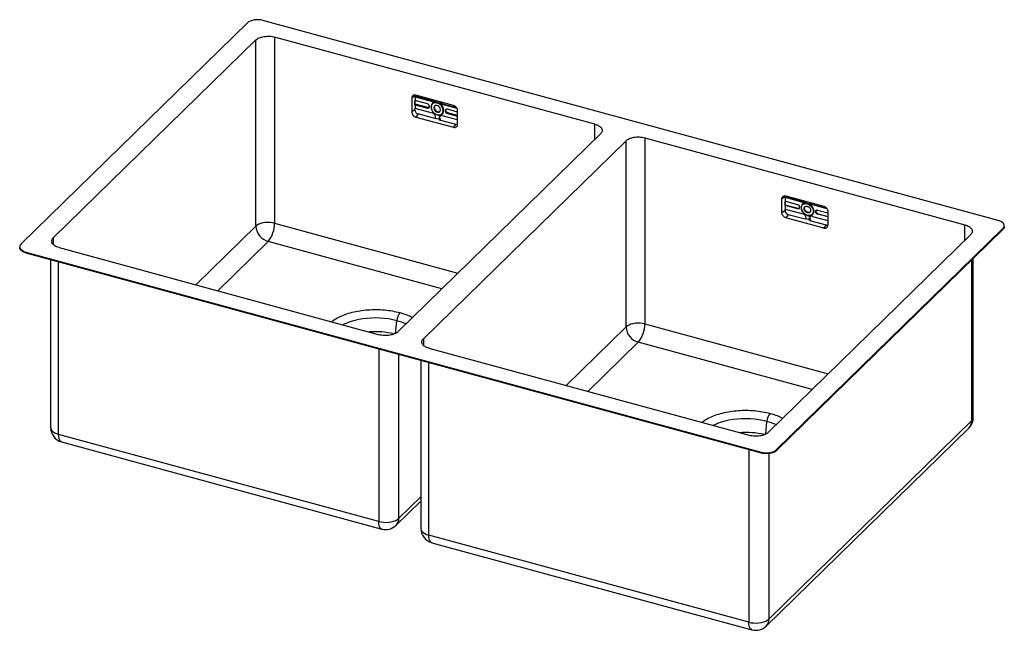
# Paper-space layout '_Trimetrico' of a CAD drawing. Header units: millimetres. Extents: x -202 to 651, y -530 to -2.
import ezdxf

# ---------------------------------------------------------------- set-up
doc = ezdxf.new("R2010")
doc.units = ezdxf.units.MM

psp = doc.layouts.new('_Trimetrico')

# ---------------------------------------------------------------- linework, layer by layer
at = {"color": 7, "linetype": 'Continuous', "lineweight": 25}
for p, q in [((-4.67, -4.56), (-200.68, -195.87)), ((645.63, -175.47), (8.84, -2.4)), ((296.23, -92.16), (18.97, -16.8)), ((18.97, -16.8), (18.97, -177.95)), ((2.75, -19.38), (-172.72, -190.65)), ((2.75, -180.53), (2.75, -19.38)), ((140.44, -67.83), (137.7, -69.64)), ((140.44, -67.83), (140.44, -68.89)), ((140.57, -68.05), (140.44, -68.14)), ((156.16, -72.29), (140.57, -68.05)), ((173.96, -76.07), (141.24, -67.18)), ((137.7, -69.64), (137.7, -81.64)), ((140.81, -68.64), (140.44, -68.89)), ((140.44, -72.03), (140.81, -71.78)), ((140.44, -75.63), (140.44, -72.03)), ((140.44, -74.91), (140.57, -74.79)), ((140.81, -75.38), (140.44, -75.63)), ((140.57, -74.79), (140.57, -71.94)), ((151.69, -77.81), (140.57, -74.79)), ((140.81, -68.64), (140.81, -71.78)), ((140.81, -68.64), (155.74, -72.7)), ((151.27, -74.62), (140.81, -71.78)), ((140.81, -75.38), (140.81, -78.51)), ((140.81, -75.38), (151.27, -78.22)), ((155.74, -72.7), (156.16, -72.29)), ((164.13, -74.98), (164.55, -74.57)), ((164.13, -74.98), (176.85, -78.44)), ((164.55, -74.57), (176.44, -77.8)), ((140.44, -79.83), (137.7, -81.64)), ((140.44, -78.76), (140.81, -78.51)), ((140.44, -79.83), (140.44, -78.76)), ((155.74, -82.57), (140.81, -78.51)), ((143.29, -83.36), (141.24, -86.03)), ((157.77, -87.3), (143.29, -83.36)), ((151.27, -78.22), (151.69, -77.81)), ((154.57, -77.55), (154.41, -77.27)), ((156.87, -78.17), (157.29, -77.76)), ((177.5, -88.48), (164.13, -84.85)), ((164.92, -80.36), (165.46, -80.28)), ((166.74, -80.62), (167.16, -80.21)), ((177.5, -81.75), (168.6, -79.33)), ((168.6, -82.93), (169.02, -82.52)), ((168.6, -82.93), (177.5, -85.35)), ((177.5, -84.82), (169.02, -82.52)), ((177.5, -92.46), (177.5, -80.46)), ((141.24, -86.03), (173.96, -94.93)), ((158.1, -86.95), (161.77, -87.95)), ((161.48, -86.7), (161.9, -86.29)), ((161.54, -88.32), (176.02, -92.26)), ((162.54, -88.6), (162.67, -88.31)), ((176.02, -92.26), (173.96, -94.93)), ((125.77, -271.78), (301.25, -100.51)), ((147.88, -277.79), (323.36, -106.52)), ((323.36, -267.66), (323.36, -106.52)), ((339.57, -103.93), (616.83, -179.29)), ((339.57, -103.93), (339.57, -265.08)), ((461.04, -154.96), (458.3, -156.78)), ((458.3, -168.78), (458.3, -156.78)), ((461.04, -154.96), (461.04, -156.02)), ((461.17, -155.19), (461.04, -155.27)), ((461.42, -155.78), (461.04, -156.02)), ((461.04, -159.16), (461.42, -158.91)), ((461.04, -162.76), (461.04, -159.16)), ((461.04, -162.04), (461.17, -161.92)), ((476.76, -159.42), (461.17, -155.19)), ((461.17, -159.07), (461.17, -161.92)), ((461.17, -161.92), (472.29, -164.94)), ((461.42, -158.91), (461.42, -155.78)), ((476.34, -159.83), (461.42, -155.78)), ((461.42, -158.91), (471.87, -161.75)), ((461.84, -154.31), (494.56, -163.2)), ((476.34, -159.83), (476.76, -159.42)), ((484.73, -162.11), (485.15, -161.7)), ((485.15, -161.7), (497.05, -164.94)), ((461.04, -166.96), (458.3, -168.78)), ((461.42, -162.51), (461.04, -162.76)), ((461.04, -165.89), (461.42, -165.64)), ((461.04, -166.96), (461.04, -165.89)), ((461.42, -165.64), (461.42, -162.51)), ((471.87, -165.35), (461.42, -162.51)), ((461.42, -165.64), (476.34, -169.7)), ((463.89, -170.5), (461.84, -173.17)), ((478.37, -174.43), (463.89, -170.5)), ((471.87, -165.35), (472.29, -164.94)), ((475.17, -164.68), (475.01, -164.4)), ((477.47, -165.31), (477.89, -164.9)), ((497.49, -165.58), (484.73, -162.11)), ((485.52, -167.49), (486.06, -167.41)), ((487.35, -167.76), (487.77, -167.35)), ((489.2, -166.46), (498.1, -168.88)), ((489.2, -170.06), (489.62, -169.65)), ((498.1, -172.48), (489.2, -170.06)), ((489.62, -169.65), (498.1, -171.96)), ((498.1, -167.59), (498.1, -179.59)), ((494.56, -182.06), (461.84, -173.17)), ((482.37, -175.08), (478.7, -174.08)), ((482.08, -173.83), (482.5, -173.42)), ((482.14, -175.46), (496.62, -179.39)), ((483.14, -175.73), (483.27, -175.45)), ((484.73, -171.98), (498.1, -175.61)), ((649.8, -182.43), (453.79, -373.74)), ((649.8, -183.2), (453.79, -374.51)), ((496.62, -179.39), (494.56, -182.06)), ((649.8, -183.2), (649.8, -182.43)), ((650.96, -180.8), (650.96, -180.02)), ((621.85, -187.64), (446.37, -358.91)), ((-201.83, -198.27), (-201.83, -199.05)), ((-196.5, -202.83), (440.28, -375.89)), ((-196.5, -202.83), (-196.5, -203.6)), ((-196.5, -203.6), (440.28, -376.66)), ((-167.71, -199.01), (109.55, -274.36)), ((-175.01, -209.44), (-175.01, -354.69)), ((624.13, -345.9), (624.13, -208.25)), ((430.16, -361.49), (152.89, -286.14)), ((145.59, -296.57), (145.59, -441.82)), ((622.64, -349), (447.17, -520.27)), ((444.77, -526.41), (620.24, -355.13)), ((109.13, -435.92), (-168.13, -360.56)), ((-165.49, -367.14), (111.77, -442.49)), ((453.79, -373.74), (453.79, -374.51)), ((440.28, -376.66), (440.28, -375.89)), ((124.17, -439.27), (145.59, -418.36)), ((429.74, -523.05), (152.47, -447.7)), ((155.11, -454.27), (432.37, -529.62))]:
    psp.add_line(p, q, dxfattribs=at)
at = {"color": 8, "linetype": 'Continuous', "lineweight": 25}
for p, q in [((296.23, -105.4), (296.23, -92.16)), ((18.97, -177.95), (177.7, -221.09)), ((-49.18, -231.22), (2.75, -180.53)), ((616.83, -192.53), (616.83, -179.29)), ((-172.72, -190.65), (-172.72, -196.39)), ((13.37, -193.7), (-30.32, -236.34)), ((163.86, -234.6), (13.37, -193.7)), ((-168.13, -360.56), (-168.13, -211.31)), ((622.64, -209.71), (622.64, -349)), ((123.8, -273.17), (124.76, -262.22)), ((271.42, -318.35), (323.36, -267.66)), ((339.57, -265.08), (498.3, -308.22)), ((147.88, -277.79), (147.88, -283.52)), ((333.97, -280.83), (290.28, -323.48)), ((484.46, -321.73), (333.97, -280.83)), ((109.13, -286.66), (109.13, -435.92)), ((126.56, -433.14), (126.56, -291.4)), ((152.47, -447.7), (152.47, -298.44)), ((444.4, -360.3), (445.36, -349.35)), ((429.74, -373.8), (429.74, -523.05)), ((447.17, -520.27), (447.17, -377.11)), ((145.59, -414.57), (126.56, -433.14))]:
    psp.add_line(p, q, dxfattribs=at)
at = {"color": 7, "linetype": 'Continuous', "lineweight": 25, "flags": 128}
for points in [[(8.84, -2.4), (7.03, -2.02), (5.1, -1.83), (3.14, -1.84), (1.22, -2.04), (-0.58, -2.43), (-2.21, -2.99), (-3.59, -3.71), (-4.67, -4.56)], [(140.54, -67.12), (140.5, -67.3), (140.44, -67.83)], [(165.46, -80.28), (165.3, -78.95), (164.83, -77.61), (164.07, -76.35), (163.07, -75.22), (161.89, -74.3), (160.6, -73.64), (159.27, -73.27), (157.97, -73.23), (156.79, -73.51), (155.8, -74.1), (155.04, -74.95), (154.57, -76.03), (154.41, -77.27)], [(164.92, -80.36), (164.74, -79.02), (164.23, -77.67), (163.41, -76.4), (162.33, -75.32), (161.09, -74.48), (159.75, -73.94), (158.41, -73.75), (157.16, -73.91), (156.09, -74.42), (155.27, -75.23), (154.75, -76.3), (154.57, -77.55)], [(162.62, -79.74), (162.45, -78.74), (161.95, -77.76), (161.18, -76.93), (160.25, -76.35), (159.25, -76.08), (158.31, -76.15), (157.54, -76.57), (157.05, -77.27), (156.87, -78.17)], [(157.7, -76.44), (157.47, -76.86), (157.29, -77.76)], [(154.41, -77.27), (154.57, -78.6), (155.04, -79.93), (155.8, -81.2), (156.79, -82.33), (157.97, -83.25), (159.27, -83.91), (160.6, -84.27), (161.89, -84.32), (163.07, -84.04), (164.07, -83.45), (164.83, -82.59), (165.3, -81.51), (165.46, -80.28)], [(154.57, -77.55), (154.75, -78.9), (155.27, -80.25), (156.09, -81.51), (157.16, -82.6), (158.41, -83.44), (159.75, -83.97), (161.09, -84.16), (162.33, -84), (163.41, -83.5), (164.23, -82.68), (164.74, -81.61), (164.92, -80.36)], [(156.87, -78.17), (157.05, -79.17), (157.54, -80.15), (158.31, -80.98), (159.25, -81.56), (160.25, -81.84), (161.18, -81.76), (161.95, -81.35), (162.45, -80.64), (162.62, -79.74)], [(157.29, -77.76), (157.47, -78.76), (157.96, -79.74), (158.73, -80.57), (159.67, -81.15), (160.67, -81.43), (161.6, -81.35), (162.21, -81.06)], [(461.15, -154.22), (461.1, -154.43), (461.04, -154.96)], [(486.06, -167.41), (485.9, -166.08), (485.43, -164.75), (484.67, -163.48), (483.68, -162.35), (482.5, -161.43), (481.2, -160.77), (479.87, -160.41), (478.57, -160.36), (477.4, -160.64), (476.4, -161.23), (475.64, -162.09), (475.17, -163.17), (475.01, -164.4)], [(475.17, -164.68), (475.35, -163.43), (475.87, -162.36), (476.69, -161.55), (477.76, -161.04), (479.01, -160.88), (480.35, -161.07), (481.69, -161.61), (482.94, -162.45), (484.01, -163.54), (484.83, -164.8), (485.35, -166.15), (485.52, -167.49)], [(475.01, -164.4), (475.17, -165.73), (475.64, -167.07), (476.4, -168.33), (477.4, -169.46), (478.57, -170.38), (479.87, -171.04), (481.2, -171.41), (482.5, -171.45), (483.68, -171.17), (484.67, -170.58), (485.43, -169.73), (485.9, -168.65), (486.06, -167.41)], [(485.52, -167.49), (485.35, -168.74), (484.83, -169.81), (484.01, -170.63), (482.94, -171.13), (481.69, -171.3), (480.35, -171.1), (479.01, -170.57), (477.76, -169.73), (476.69, -168.64), (475.87, -167.38), (475.35, -166.03), (475.17, -164.68)], [(18.97, -177.95), (17.04, -177.53), (15, -177.29), (12.91, -177.24), (10.84, -177.37), (8.84, -177.69), (6.98, -178.18), (5.31, -178.84), (3.89, -179.63), (2.75, -180.53)], [(649.8, -182.43), (650.54, -181.49), (650.92, -180.5), (650.9, -179.49), (650.51, -178.5), (649.75, -177.57), (648.65, -176.73), (647.26, -176.02), (645.63, -175.47)], [(-200.68, -195.87), (-201.42, -196.8), (-201.79, -197.79), (-201.78, -198.8), (-201.39, -199.79), (-200.63, -200.72), (-199.53, -201.56), (-198.14, -202.27), (-196.5, -202.83)], [(339.57, -265.08), (337.64, -264.66), (335.6, -264.43), (333.51, -264.37), (331.44, -264.51), (329.44, -264.82), (327.58, -265.32), (325.91, -265.97), (324.49, -266.76), (323.36, -267.66)], [(440.28, -375.89), (442.09, -376.27), (444.02, -376.46), (445.98, -376.46), (447.9, -376.26), (449.71, -375.87), (451.33, -375.3), (452.71, -374.58), (453.79, -373.74)], [(109.13, -435.92), (111.21, -436.37), (113.4, -436.62), (115.65, -436.68), (117.88, -436.54), (120.02, -436.19), (122.03, -435.66), (123.82, -434.97), (125.34, -434.12), (126.56, -433.14)], [(429.74, -523.05), (431.81, -523.5), (434, -523.76), (436.25, -523.81), (438.48, -523.67), (440.63, -523.33), (442.63, -522.8), (444.42, -522.1), (445.95, -521.25), (447.17, -520.27)]]:
    psp.add_lwpolyline(points, dxfattribs=at)
at = {"color": 8, "linetype": 'Continuous', "lineweight": 25, "flags": 128}
for points in [[(124.76, -262.22), (121.34, -261.4), (117.79, -260.74), (114.13, -260.27), (110.41, -259.97), (106.64, -259.86), (102.87, -259.93), (99.14, -260.19), (95.46, -260.63), (91.89, -261.25), (88.44, -262.04), (85.16, -263), (82.07, -264.11), (79.19, -265.36), (78.23, -265.85)], [(445.36, -349.35), (441.94, -348.53), (438.39, -347.88), (434.74, -347.4), (431.01, -347.1), (427.24, -346.99), (423.48, -347.07), (419.74, -347.33), (416.06, -347.77), (412.49, -348.38), (409.04, -349.17), (405.76, -350.13), (402.67, -351.24), (399.8, -352.5), (398.83, -352.98)], [(-175.01, -354.69), (-175, -354.94), (-174.72, -356.09), (-174.06, -357.2), (-173.03, -358.23), (-171.67, -359.15), (-170.02, -359.94), (-168.13, -360.56)], [(-165.49, -367.14), (-165.98, -366.93), (-166.72, -366.3), (-167.32, -365.3), (-167.77, -363.99), (-168.04, -362.39), (-168.13, -360.56)], [(111.77, -442.49), (111.28, -442.29), (110.54, -441.65), (109.94, -440.66), (109.5, -439.35), (109.23, -437.75), (109.13, -435.92)], [(145.59, -441.82), (145.6, -442.07), (145.88, -443.22), (146.55, -444.33), (147.57, -445.36), (148.93, -446.28), (150.58, -447.07), (152.47, -447.7)], [(155.11, -454.27), (154.62, -454.07), (153.88, -453.43), (153.28, -452.44), (152.83, -451.12), (152.56, -449.53), (152.47, -447.7)], [(432.37, -529.62), (431.89, -529.42), (431.14, -528.78), (430.54, -527.79), (430.1, -526.48), (429.83, -524.88), (429.74, -523.05)]]:
    psp.add_lwpolyline(points, dxfattribs=at)
at = {"color": 7, "linetype": 'Continuous', "lineweight": 25}
for centre, radius, start, end in [((150.58, -77.07), 2.55, 3.39156, 74.33381), ((156.42, -70.8), 2.02, 250.09701, 330.99339), ((156.84, -70.16), 2.24, 252.33779, 302.15918), ((165.19, -71.37), 3.77, 201.23122, 253.6437), ((144.35, -79.59), 3.92, 183.39156, 254.33381), ((151.76, -76.95), 1.37, 248.8623, 0.92226), ((154.75, -86.07), 3.64, 3.39156, 74.33381), ((163.43, -86.67), 1.95, 68.8623, 180.92226), ((163.91, -86.24), 2.02, 144.94773, 181.26399), ((168.11, -80.6), 1.37, 68.8623, 180.92226), ((169.29, -80.47), 2.55, 183.39156, 254.33381), ((156.32, -85.89), 2.07, 329.30421, 0.91775), ((164.48, -86.66), 3, 180.7729, 205.38308), ((165.2, -86.19), 3.31, 181.77796, 220.05884), ((176.76, -89.75), 2.61, 253.51982, 286.51874), ((477.44, -157.27), 2.26, 252.46221, 299.50153), ((464.95, -166.73), 3.92, 183.39156, 254.33381), ((472.76, -163.43), 1.58, 252.46295, 299.48593), ((489.18, -167.32), 1.42, 145.86153, 181.23684), ((490.31, -167.2), 2.55, 183.39156, 254.33381), ((-5.31, -178.19), 24.27, 320.28571, 0.57067), ((484.03, -173.8), 1.95, 68.8623, 180.92226), ((484.51, -173.38), 2.02, 144.94773, 181.26399), ((485.8, -173.32), 3.31, 181.77796, 220.05884), ((17.29, -179.68), 14.56, 183.35026, 254.37511), ((495.5, -179.63), 2.6, 248.8623, 0.92226), ((497.36, -176.88), 2.61, 253.51982, 286.51874), ((136.77, -262.97), 12.03, 140.2523, 176.41488), ((337.89, -266.81), 14.56, 183.35026, 254.37511), ((315.3, -265.32), 24.27, 320.28571, 0.57067), ((457.37, -350.1), 12.03, 140.2523, 176.41488), ((611.23, -345.9), 12.9, 314.30503, 0), ((-162.11, -354.69), 12.9, 180, 254.79549), ((115.15, -430.04), 12.9, 254.79549, 314.30503), ((158.49, -441.82), 12.9, 180, 254.79549), ((435.76, -517.17), 12.9, 254.79549, 314.30503)]:
    psp.add_arc(centre, radius, start, end, dxfattribs=at)
at = {"color": 8, "linetype": 'Continuous', "lineweight": 25}
for centre, radius, start, end in [((111.78, -310.93), 50.41, 65.52838, 75.08372), ((106.32, -340.78), 69.02, 76.41561, 94.59703), ((432.38, -398.06), 50.41, 65.52838, 75.08372), ((614.26, -349.26), 8.39, 315.53024, 1.73552), ((619.79, -345.72), 4.35, 310.99923, 357.63887), ((426.92, -427.91), 69.02, 76.41561, 94.59703), ((118.18, -433.4), 8.39, 315.53024, 1.73552), ((438.78, -520.53), 8.39, 315.53024, 1.73552)]:
    psp.add_arc(centre, radius, start, end, dxfattribs=at)
at = {"color": 7, "linetype": 'Continuous', "lineweight": 25}
for points, knots in [([(2.75, -19.38), (3.49, -18.67), (4.5, -18.03), (6.91, -16.99), (8.32, -16.6), (11.32, -16.12), (12.92, -16.04), (16.04, -16.19), (17.58, -16.42), (18.97, -16.8)], [0, 0, 0, 0, 0.25, 0.25, 0.5, 0.5, 0.75, 0.75, 1, 1, 1, 1]), ([(141.24, -67.18), (140.78, -67.05), (140.31, -67.01), (139.46, -67.12), (139.06, -67.27), (138.41, -67.73), (138.15, -68.04), (137.79, -68.77), (137.7, -69.19), (137.7, -69.64)], [0, 0, 0, 0, 0.25, 0.25, 0.5, 0.5, 0.75, 0.75, 1, 1, 1, 1]), ([(164.55, -74.57), (164.17, -74.42), (163.4, -74.1), (162.66, -73.41), (162.45, -72.98), (162.43, -72.94)], [0, 0, 0, 0, 0.4693106, 0.9386182, 1, 1, 1, 1]), ([(177.5, -80.46), (177.5, -80.01), (177.41, -79.54), (177.05, -78.61), (176.79, -78.16), (176.14, -77.35), (175.74, -76.99), (174.89, -76.41), (174.42, -76.2), (173.96, -76.07)], [0, 0, 0, 0, 0.25, 0.25, 0.5, 0.5, 0.75, 0.75, 1, 1, 1, 1]), ([(137.7, -81.64), (137.7, -82.09), (137.79, -82.57), (138.15, -83.49), (138.41, -83.94), (139.06, -84.76), (139.46, -85.12), (140.31, -85.69), (140.78, -85.91), (141.24, -86.03)], [0, 0, 0, 0, 0.25, 0.25, 0.5, 0.5, 0.75, 0.75, 1, 1, 1, 1]), ([(152.85, -77.72), (152.68, -77.79), (152.33, -77.93), (151.9, -77.85), (151.69, -77.81)], [0, 0, 0, 0, 0.490786, 1, 1, 1, 1]), ([(167.16, -80.21), (167.17, -79.94), (167.18, -79.65), (167.35, -79.48), (167.36, -79.48)], [0, 0, 0, 0, 0.9643883, 1, 1, 1, 1]), ([(169.02, -82.52), (168.78, -82.45), (168.53, -82.34), (168.09, -82.04), (167.88, -81.85), (167.54, -81.42), (167.4, -81.18), (167.21, -80.7), (167.16, -80.45), (167.16, -80.21)], [0, 0, 0, 0, 0.25, 0.25, 0.5, 0.5, 0.75, 0.75, 1, 1, 1, 1]), ([(173.96, -94.93), (174.42, -95.05), (174.89, -95.09), (175.74, -94.98), (176.14, -94.83), (176.79, -94.37), (177.05, -94.07), (177.41, -93.33), (177.5, -92.91), (177.5, -92.46)], [0, 0, 0, 0, 0.25, 0.25, 0.5, 0.5, 0.75, 0.75, 1, 1, 1, 1]), ([(296.23, -92.16), (297.62, -92.53), (298.86, -93.05), (300.87, -94.3), (301.63, -95.02), (302.56, -96.57), (302.73, -97.39), (302.43, -99), (301.98, -99.79), (301.25, -100.51)], [0, 0, 0, 0, 0.25, 0.25, 0.5, 0.5, 0.75, 0.75, 1, 1, 1, 1]), ([(323.36, -106.52), (324.09, -105.8), (325.1, -105.16), (327.52, -104.13), (328.92, -103.73), (331.92, -103.26), (333.52, -103.17), (336.65, -103.32), (338.18, -103.56), (339.57, -103.93)], [0, 0, 0, 0, 0.25, 0.25, 0.5, 0.5, 0.75, 0.75, 1, 1, 1, 1]), ([(458.3, -156.78), (458.3, -156.33), (458.39, -155.9), (458.75, -155.17), (459.01, -154.86), (459.67, -154.4), (460.06, -154.26), (460.91, -154.15), (461.38, -154.18), (461.84, -154.31)], [0, 0, 0, 0, 0.25, 0.25, 0.5, 0.5, 0.75, 0.75, 1, 1, 1, 1]), ([(471.87, -161.75), (472.11, -161.82), (472.35, -161.93), (472.8, -162.23), (473.01, -162.42), (473.35, -162.85), (473.49, -163.09), (473.68, -163.57), (473.73, -163.82), (473.73, -164.06)], [0, 0, 0, 0, 0.25, 0.25, 0.5, 0.5, 0.75, 0.75, 1, 1, 1, 1]), ([(478.76, -158.91), (478.76, -158.94), (478.67, -159.32), (478.11, -159.71), (477.26, -160), (476.65, -159.89), (476.34, -159.83)], [0, 0, 0, 0, 0.036658, 0.410584, 0.705294, 1, 1, 1, 1]), ([(484.73, -162.11), (484.34, -161.96), (483.57, -161.65), (482.7, -160.77), (482.42, -160.13), (482.3, -159.87)], [0, 0, 0, 0, 0.374729, 0.749456, 1, 1, 1, 1]), ([(485.15, -161.7), (484.77, -161.55), (484, -161.24), (483.27, -160.55), (483.06, -160.12), (483.03, -160.07)], [0, 0, 0, 0, 0.469311, 0.938618, 1, 1, 1, 1]), ([(461.84, -173.17), (461.38, -173.04), (460.91, -172.83), (460.06, -172.25), (459.67, -171.89), (459.01, -171.08), (458.75, -170.62), (458.39, -169.7), (458.3, -169.22), (458.3, -168.78)], [0, 0, 0, 0, 0.25, 0.25, 0.5, 0.5, 0.75, 0.75, 1, 1, 1, 1]), ([(473.73, -164.06), (473.73, -164.29), (473.68, -164.51), (473.49, -164.9), (473.35, -165.06), (473.01, -165.3), (472.8, -165.38), (472.35, -165.44), (472.11, -165.42), (471.87, -165.35)], [0, 0, 0, 0, 0.25, 0.25, 0.5, 0.5, 0.75, 0.75, 1, 1, 1, 1]), ([(476.34, -169.7), (476.69, -169.79), (477.03, -169.95), (477.67, -170.39), (477.97, -170.66), (478.46, -171.27), (478.66, -171.61), (478.92, -172.3), (478.99, -172.66), (478.99, -172.99)], [0, 0, 0, 0, 0.25, 0.25, 0.5, 0.5, 0.75, 0.75, 1, 1, 1, 1]), ([(477.47, -165.31), (477.47, -164.94), (477.55, -164.6), (477.84, -164), (478.05, -163.75), (478.58, -163.38), (478.9, -163.26), (479.6, -163.17), (479.97, -163.2), (480.72, -163.41), (481.1, -163.58), (481.8, -164.05), (482.11, -164.34), (482.65, -165), (482.86, -165.37), (483.15, -166.12), (483.22, -166.51), (483.22, -166.87)], [0, 0, 0, 0, 0.125, 0.125, 0.25, 0.25, 0.375, 0.375, 0.5, 0.5, 0.625, 0.625, 0.75, 0.75, 0.875, 0.875, 1, 1, 1, 1]), ([(483.22, -166.87), (483.22, -167.23), (483.15, -167.58), (482.86, -168.17), (482.65, -168.43), (482.11, -168.8), (481.8, -168.92), (481.1, -169.01), (480.72, -168.98), (479.97, -168.77), (479.6, -168.6), (478.9, -168.13), (478.58, -167.84), (478.05, -167.18), (477.84, -166.81), (477.55, -166.06), (477.47, -165.67), (477.47, -165.31)], [0, 0, 0, 0, 0.125, 0.125, 0.25, 0.25, 0.375, 0.375, 0.5, 0.5, 0.625, 0.625, 0.75, 0.75, 0.875, 0.875, 1, 1, 1, 1]), ([(477.89, -164.9), (477.93, -164.54), (477.98, -163.93), (478.38, -163.54), (478.54, -163.39)], [0, 0, 0, 0, 0.594301, 1, 1, 1, 1]), ([(482.69, -168.24), (482.43, -168.37), (481.87, -168.65), (480.76, -168.53), (479.64, -168.01), (478.69, -167.13), (478.02, -166.03), (477.94, -165.27), (477.89, -164.9)], [0, 0, 0, 0, 0.15057, 0.320457, 0.490343, 0.660229, 0.830115, 1, 1, 1, 1]), ([(487.35, -167.76), (487.35, -167.52), (487.39, -167.3), (487.58, -166.91), (487.72, -166.75), (488.06, -166.51), (488.27, -166.44), (488.72, -166.38), (488.96, -166.4), (489.2, -166.46)], [0, 0, 0, 0, 0.25, 0.25, 0.5, 0.5, 0.75, 0.75, 1, 1, 1, 1]), ([(489.2, -170.06), (488.96, -170), (488.72, -169.88), (488.27, -169.58), (488.06, -169.39), (487.72, -168.96), (487.58, -168.73), (487.39, -168.24), (487.35, -167.99), (487.35, -167.76)], [0, 0, 0, 0, 0.25, 0.25, 0.5, 0.5, 0.75, 0.75, 1, 1, 1, 1]), ([(494.56, -163.2), (495.03, -163.33), (495.49, -163.54), (496.34, -164.12), (496.74, -164.48), (497.39, -165.29), (497.65, -165.74), (498.01, -166.67), (498.1, -167.14), (498.1, -167.59)], [0, 0, 0, 0, 0.25, 0.25, 0.5, 0.5, 0.75, 0.75, 1, 1, 1, 1]), ([(616.83, -179.29), (618.22, -179.67), (619.47, -180.19), (621.47, -181.43), (622.23, -182.16), (623.16, -183.7), (623.33, -184.52), (623.04, -186.13), (622.58, -186.92), (621.85, -187.64)], [0, 0, 0, 0, 0.25, 0.25, 0.5, 0.5, 0.75, 0.75, 1, 1, 1, 1]), ([(650.91, -180.79), (650.92, -180.95), (650.95, -181.45), (650.61, -182.28), (650.07, -182.89), (649.8, -183.2)], [0, 0, 0, 0, 0.191215, 0.595608, 1, 1, 1, 1]), ([(-167.71, -199.01), (-169.1, -198.63), (-170.34, -198.11), (-172.35, -196.86), (-173.11, -196.14), (-174.04, -194.59), (-174.2, -193.77), (-173.91, -192.16), (-173.46, -191.37), (-172.72, -190.65)], [0, 0, 0, 0, 0.25, 0.25, 0.5, 0.5, 0.75, 0.75, 1, 1, 1, 1]), ([(-196.5, -203.6), (-197.06, -203.42), (-198.19, -203.08), (-199.58, -202.35), (-200.69, -201.51), (-201.44, -200.57), (-201.82, -199.74), (-201.8, -199.22), (-201.79, -199.04)], [0, 0, 0, 0, 0.180925, 0.36185, 0.542775, 0.7237, 0.904625, 1, 1, 1, 1]), ([(125.77, -271.78), (125.03, -272.49), (124.03, -273.13), (121.61, -274.17), (120.2, -274.56), (117.2, -275.04), (115.61, -275.12), (112.48, -274.97), (110.94, -274.74), (109.55, -274.36)], [0, 0, 0, 0, 0.25, 0.25, 0.5, 0.5, 0.75, 0.75, 1, 1, 1, 1]), ([(152.89, -286.14), (151.5, -285.76), (150.26, -285.24), (148.25, -284), (147.49, -283.27), (146.56, -281.72), (146.4, -280.9), (146.69, -279.29), (147.15, -278.5), (147.88, -277.79)], [0, 0, 0, 0, 0.25, 0.25, 0.5, 0.5, 0.75, 0.75, 1, 1, 1, 1]), ([(446.37, -358.91), (445.64, -359.63), (444.63, -360.27), (442.21, -361.3), (440.8, -361.69), (437.8, -362.17), (436.21, -362.26), (433.08, -362.11), (431.55, -361.87), (430.16, -361.49)], [0, 0, 0, 0, 0.25, 0.25, 0.5, 0.5, 0.75, 0.75, 1, 1, 1, 1]), ([(453.79, -374.51), (453.74, -374.56), (453.63, -374.66), (453.47, -374.8), (453.29, -374.95), (453.11, -375.09), (452.91, -375.22), (452.58, -375.44), (452.07, -375.74), (451.34, -376.08), (450.56, -376.38), (449.44, -376.73), (447.92, -377.06), (446.31, -377.23), (445, -377.27), (444.02, -377.24), (443.05, -377.17), (442.25, -377.07), (441.63, -376.97), (441.17, -376.88), (440.72, -376.78), (440.43, -376.7), (440.28, -376.66)], [0, 0, 0, 0, 0.020876, 0.041709, 0.062522, 0.083337, 0.104177, 0.125063, 0.187555, 0.250082, 0.312573, 0.3751, 0.499968, 0.624834, 0.687326, 0.749853, 0.812346, 0.874872, 0.906185, 0.937427, 0.968674, 1, 1, 1, 1])]:
    psp.add_open_spline(points, degree=3, knots=knots, dxfattribs=at)
for points in [[(158.1, -86.95), (157.99, -87.07), (157.88, -87.18), (157.77, -87.3)], [(161.54, -88.32), (161.61, -88.2), (161.69, -88.07), (161.77, -87.95)], [(478.7, -174.08), (478.59, -174.2), (478.48, -174.32), (478.37, -174.43)], [(478.99, -172.99), (478.99, -173.4), (478.89, -173.77), (478.7, -174.08)], [(482.37, -175.08), (482.18, -174.67), (482.08, -174.23), (482.08, -173.83)], [(482.14, -175.46), (482.21, -175.33), (482.29, -175.2), (482.37, -175.08)]]:
    psp.add_open_spline(points, degree=3, dxfattribs=at)
at = {"color": 8, "linetype": 'Continuous', "lineweight": 25}
for points, knots in [([(68.34, -263.16), (68.82, -262.76), (70.53, -261.3), (74.44, -259.14), (79.91, -256.77), (86.09, -254.89), (92.76, -253.52), (99.76, -252.71), (106.92, -252.47), (114.06, -252.82), (121.04, -253.71), (125.36, -254.75), (127.51, -255.28)], [0, 0, 0, 0, 0.040981, 0.147538, 0.254096, 0.360654, 0.467212, 0.573769, 0.680328, 0.786886, 0.893443, 1, 1, 1, 1]), ([(127.51, -255.28), (129.59, -255.89), (133.53, -257.06), (136.84, -258.68), (138.41, -259.44)], [0, 0, 0, 0, 0.525061, 1, 1, 1, 1]), ([(388.94, -350.29), (389.42, -349.89), (391.13, -348.43), (395.04, -346.28), (400.51, -343.9), (406.7, -342.02), (413.36, -340.65), (420.36, -339.84), (427.52, -339.6), (434.66, -339.95), (441.64, -340.84), (445.96, -341.89), (448.12, -342.41)], [0, 0, 0, 0, 0.040981, 0.147538, 0.254096, 0.360654, 0.467212, 0.573769, 0.680328, 0.786886, 0.893443, 1, 1, 1, 1]), ([(448.12, -342.41), (450.19, -343.03), (454.13, -344.2), (457.44, -345.81), (459.01, -346.58)], [0, 0, 0, 0, 0.525061, 1, 1, 1, 1])]:
    psp.add_open_spline(points, degree=3, knots=knots, dxfattribs=at)

doc.saveas('drawing.dxf')
